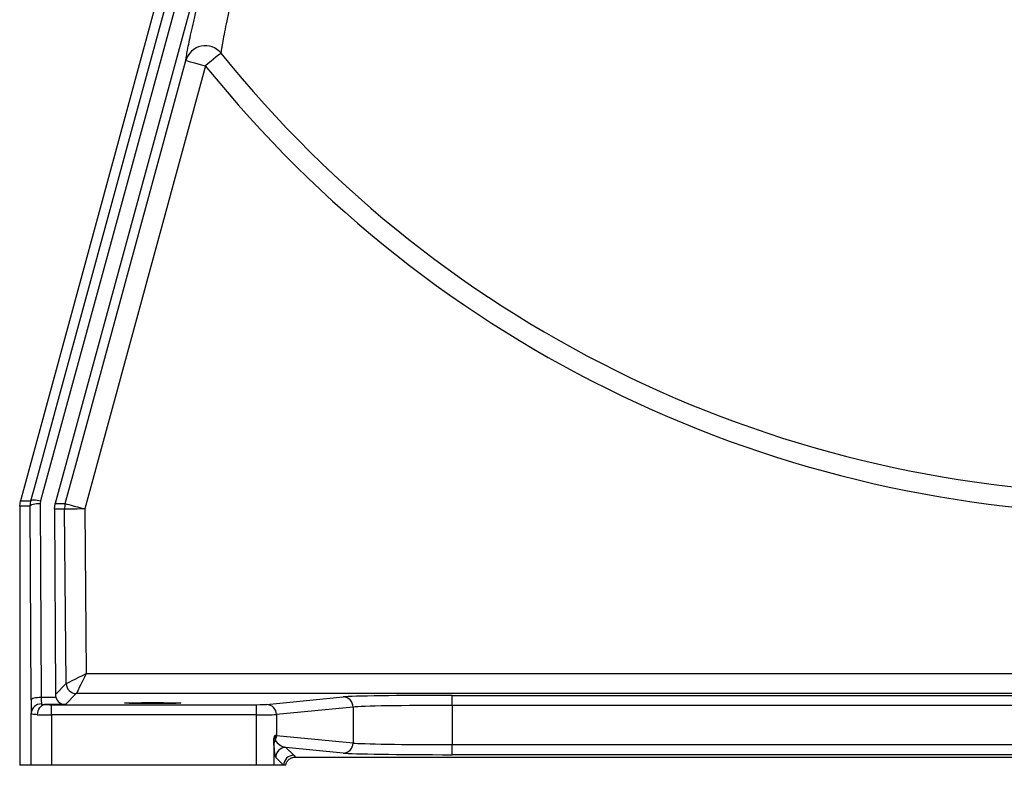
# Model space of a CAD drawing. Header units: millimetres. Extents: x 4189 to 16223, y 1378 to 18140.
# Tile 1 of 11: x 4735 to 7177, y 1653 to 3503. Entities that reach past the tile are written whole.
import ezdxf

# ---------------------------------------------------------------- set-up
doc = ezdxf.new("R2010")
doc.units = ezdxf.units.MM
doc.header["$LTSCALE"] = 5

msp = doc.modelspace()

# ---------------------------------------------------------------- linework, layer by layer
at = {"color": 7, "linetype": 'Continuous', "lineweight": 25}
for p, q in [((5328.1, 4297.5), (4786.7, 2309.2)), ((5344.5, 4216.1), (4823.1, 2302)), ((5084.1, 3585.3), (4736.6, 2309.3)), ((5195.3, 3388.6), (4896.1, 2288.9)), ((4734.8, 2296.1), (4736.6, 2309.3)), ((4734.8, 2296.1), (4734.8, 1652.8)), ((4760.9, 2296), (4734.8, 2296.1)), ((4760.9, 2296), (4762.7, 2309.4)), ((4763.1, 1815.4), (4760.9, 2296)), ((4786.7, 2309.2), (4785.9, 2302.5)), ((4785.9, 2302.5), (4788.1, 1821.9)), ((4821.4, 2288.7), (4823.1, 2302)), ((4821.4, 2288.7), (4823.5, 1828.6)), ((4846.2, 2288.4), (4821.4, 2288.7)), ((4850.2, 1855.5), (4846.2, 2288.4)), ((4896.1, 2288.9), (4900, 1880.7)), ((4900, 1880.7), (7633.5, 1880.7)), ((4823.5, 1828.6), (4850.2, 1855.5)), ((4788.1, 1821.9), (4824.4, 1821.9)), ((4875.2, 1830.7), (4848.1, 1803.4)), ((7666, 1830.7), (4875.2, 1830.7)), ((5347.2, 1803.6), (5537.1, 1822.4)), ((5807.9, 1826.4), (7271.1, 1826.4)), ((5807.9, 1801.4), (5807.9, 1826.4)), ((4848.1, 1803.4), (4796.5, 1803.4)), ((4813.6, 1778.2), (4813.6, 1803.2)), ((4813.6, 1803.2), (5322.5, 1803.2)), ((5322.5, 1778.2), (5322.5, 1803.2)), ((5561.7, 1797.4), (5371.8, 1778.6)), ((5561.7, 1797.4), (5561.7, 1708.2)), ((5807.9, 1801.4), (5807.9, 1704.2)), ((7271.1, 1801.4), (5807.9, 1801.4)), ((4763.6, 1652.8), (4763.6, 1781.9)), ((4813.6, 1778.2), (4813.6, 1652.8)), ((5322.5, 1778.2), (4813.6, 1778.2)), ((5322.5, 1652.8), (5322.5, 1778.2)), ((5371.8, 1778.6), (5371.8, 1727)), ((5364.9, 1711.7), (5364.9, 1652.8)), ((5371.8, 1727), (5561.7, 1708.2)), ((5537.1, 1683.2), (5395, 1697.3)), ((5395, 1697.3), (5414.5, 1677.8)), ((5807.9, 1679.2), (5807.9, 1704.2)), ((5807.9, 1704.2), (7271.1, 1704.2)), ((5389.5, 1652.8), (5370, 1672.3)), ((5418.7, 1673.1), (7660.3, 1673.1)), ((7271.1, 1679.2), (5807.9, 1679.2)), ((4763.6, 1652.8), (4734.8, 1652.8)), ((4813.6, 1652.8), (4763.6, 1652.8)), ((5322.5, 1652.8), (4813.6, 1652.8)), ((5364.9, 1652.8), (5322.5, 1652.8)), ((5389.5, 1652.8), (5364.9, 1652.8)), ((5394.2, 1652.8), (5389.5, 1652.8))]:
    msp.add_line(p, q, dxfattribs=at)
at = {"color": 7, "linetype": 'Continuous', "lineweight": 25, "flags": 128}
for points in [[(4762.7, 2309.4), (4775.4, 2356.1), (4826.2, 2542.9), (5029.8, 3290.2), (5304.1, 4297.8)], [(5234.1, 3419.8), (5232.8, 3418.8), (5230.2, 3416.7), (5226.4, 3413.6), (5221.6, 3409.8), (5215.8, 3405.1), (5209.4, 3399.9), (5202.5, 3394.4), (5195.3, 3388.6)], [(4847.9, 2302), (4874.2, 2398.5), (4979.2, 2784.5), (5147, 3401.7)], [(5147, 3401.7), (5148.1, 3401.4), (5151, 3400.6), (5155.5, 3399.4), (5161.5, 3397.8), (5168.8, 3395.8), (5177, 3393.6), (5186, 3391.1), (5195.3, 3388.6)], [(4736.6, 2309.3), (4738.3, 2309.3), (4745.3, 2309.3), (4752.3, 2309.3), (4762.7, 2309.4)], [(4760.9, 2296), (4761.4, 2297.3), (4762.9, 2298.5), (4765.2, 2299.6), (4768.3, 2300.5), (4772.1, 2301.4), (4776.4, 2302), (4781, 2302.3), (4785.9, 2302.5)], [(4762.7, 2309.4), (4763.4, 2310.3), (4765, 2311), (4767.4, 2311.5), (4770.4, 2311.6), (4774, 2311.4), (4778, 2310.9), (4782.3, 2310.2), (4786.7, 2309.2)], [(4823.1, 2302), (4824.9, 2302), (4831.9, 2302), (4838.9, 2302), (4847.9, 2302)], [(4847.9, 2302), (4849, 2301.7), (4851.8, 2301), (4856.3, 2299.7), (4862.3, 2298.1), (4869.6, 2296.1), (4877.9, 2293.9), (4886.8, 2291.4), (4896.1, 2288.9)], [(4896.1, 2288.9), (4886.5, 2288.8), (4877.2, 2288.7), (4868.6, 2288.6), (4861.1, 2288.6), (4854.9, 2288.5), (4850.2, 2288.5), (4847.3, 2288.4), (4846.2, 2288.4)], [(4850.2, 1855.5), (4851.3, 1856.1), (4854.2, 1857.6), (4858.9, 1859.9), (4865.1, 1863.1), (4872.6, 1866.9), (4881.1, 1871.2), (4890.4, 1875.9), (4900, 1880.7)], [(4900, 1880.7), (4895.2, 1871.1), (4890.6, 1861.8), (4886.3, 1853.2), (4882.6, 1845.7), (4879.5, 1839.5), (4877.2, 1834.8), (4875.7, 1831.9), (4875.2, 1830.7)], [(4763.1, 1815.4), (4763.7, 1816.7), (4765.1, 1817.9), (4767.5, 1819), (4770.6, 1819.9), (4774.4, 1820.8), (4778.6, 1821.4), (4783.3, 1821.7), (4788.1, 1821.9)], [(4779.3, 1778.4), (4779.7, 1783.2), (4780.7, 1787.8), (4782.3, 1792.1), (4784.4, 1795.9), (4787, 1799), (4789.9, 1801.4), (4793.1, 1802.8), (4796.5, 1803.4)]]:
    msp.add_lwpolyline(points, dxfattribs=at)
at = {"color": 7, "linetype": 'Continuous', "lineweight": 25}
for centre, radius, start, end in [((5195.3, 3388.2), 50.1, 39.1622, 164.31), ((7514.5, 5252.8), 2925.8, 218.7926, 270), ((7514.5, 5252.8), 2975.6, 218.7926, 270), ((4896.2, 2288.9), 50, 164.7814, 180.5355), ((4875.2, 1855.8), 25, 180.5568, 269.9782), ((5536.8, 1797.5), 24.9, 359.7742, 89.3575), ((4787.9, 1780.8), 24.3, 88.3858, 177.3561), ((5346.9, 1778.7), 24.9, 359.7711, 89.3606), ((5388.4, 1702.6), 23.3, 148.1839, 179.6091), ((5346.4, 1727.1), 25.3, 331.2602, 359.8422), ((5395, 1672.3), 25, 90.02, 179.9794), ((5536.8, 1708.1), 24.9, 270.6425, 0.2258), ((5414.5, 1652.8), 25, 90.0205, 179.9801)]:
    msp.add_arc(centre, radius, start, end, dxfattribs=at)
for centre, major_axis, ratio, start_param, end_param in [((4764, 1828.3), (0, 50), 0.017455, 1.832558, 2.760226), ((4789, 1828.3), (0, 25), 0.03491, 1.832558, 2.760226), ((4848.5, 1828.8), (10, 23.1), 0.993208, 1.985096, 2.254673), ((4848.1, 1828.3), (-9.7, 23.2), 0.975732, 1.446165, 2.737746), ((5807.9, 1821.6), (275, 0), 0.017455, 1.570796, 2.96706), ((4813.6, 1803.7), (25, 0), 0.017455, 3.955428, 4.712389), ((5322.5, 1803.7), (25, 0), 0.017455, 4.712389, 6.108652), ((5807.9, 1796.6), (250, 0), 0.019201, 1.570796, 2.96706), ((4813.6, 1778.7), (50, 0), 0.008728, 3.955428, 4.712389), ((5322.5, 1778.7), (50, 0), 0.008728, 4.712389, 6.108652), ((5322.5, 1726.9), (50, 0), 0.008728, 0.174533, 0.458553), ((5395, 1722.3), (28.3, -13.9), 0.760074, 4.006734, 5.06842), ((5370, 1722.3), (-0.6, 50.3), 0.110233, 1.967447, 3.029133), ((5807.9, 1709), (250, 0), 0.019201, 3.316126, 4.712389), ((5807.9, 1684), (275, 0), 0.017455, 3.316126, 4.712389)]:
    msp.add_ellipse(centre, major_axis=major_axis, ratio=ratio, start_param=start_param, end_param=end_param, dxfattribs=at)
msp.add_ellipse((5064.5, 1807.2), major_axis=(70, 0), ratio=0.017455, dxfattribs=at)
for points, knots in [([(5434.9, 4304.1), (5428.2, 4275.9), (5414.7, 4219.5), (5395.1, 4136.6), (5377.3, 4061.5), (5361.4, 3994.2), (5347.3, 3934.3), (5333.7, 3876.1), (5320.6, 3819.9), (5308, 3765.9), (5296.1, 3714.3), (5285, 3665.6), (5274.8, 3620.3), (5265.4, 3578.5), (5257.2, 3540.8), (5250, 3507.2), (5244.1, 3478.2), (5239.4, 3454.1), (5236.5, 3437.5), (5234.8, 3426.3), (5234.3, 3422), (5234.1, 3419.8)], [0, 0, 0, 0, 0.066862, 0.133762, 0.200605, 0.252372, 0.304208, 0.35603, 0.407778, 0.459913, 0.512215, 0.564551, 0.616808, 0.668905, 0.721359, 0.774046, 0.826793, 0.879444, 0.931867, 0.965933, 1, 1, 1, 1]), ([(5147, 3401.7), (5147.4, 3404.9), (5148.2, 3411.4), (5151, 3426.9), (5154.9, 3446.4), (5160, 3470.2), (5166.2, 3497.9), (5173.4, 3529.6), (5181.7, 3564.8), (5190.9, 3603.3), (5200.9, 3644.9), (5212.9, 3694.3), (5227.3, 3752.5), (5244.1, 3820.1), (5261.9, 3891.3), (5281, 3966.8), (5301.2, 4046.6), (5322.5, 4130.2), (5337.2, 4187.5), (5344.5, 4216.1)], [0, 0, 0, 0, 0.051063, 0.102314, 0.153638, 0.204907, 0.255986, 0.306871, 0.357905, 0.409005, 0.460069, 0.510979, 0.579, 0.647195, 0.715424, 0.783491, 0.855628, 0.92784, 1, 1, 1, 1]), ([(4788.6, 1805.1), (4788.7, 1804.9), (4789, 1804.3), (4790.5, 1803.7), (4793.1, 1803.4), (4795.3, 1803.4), (4796.5, 1803.4)], [0, 0, 0, 0, 0.193445, 0.386092, 0.702021, 1, 1, 1, 1]), ([(4779.3, 1778.4), (4775.7, 1778.5), (4768.4, 1778.7), (4764.2, 1780.1), (4763.8, 1781.5), (4763.6, 1781.9)], [0, 0, 0, 0, 0.413458, 0.827067, 1, 1, 1, 1]), ([(5364.9, 1711.7), (5365.1, 1714.8), (5365.3, 1720.3), (5366.7, 1725.2), (5367.4, 1727.1), (5367.4, 1727.1)], [0, 0, 0, 0, 0.5609766, 0.9957147, 1, 1, 1, 1]), ([(5365.2, 1702.8), (5365.1, 1704.1), (5365, 1706.1), (5364.9, 1710.2), (5364.9, 1711.7)], [0, 0, 0, 0, 0.620561, 1, 1, 1, 1]), ([(5367.4, 1727.1), (5367.4, 1726.1), (5367.4, 1724.1), (5367.6, 1721), (5368, 1717.7), (5368.4, 1715.8), (5368.6, 1715.1), (5368.7, 1714.9)], [0, 0, 0, 0, 0.151779, 0.302904, 0.532776, 0.888717, 1, 1, 1, 1]), ([(5394.2, 1652.8), (5395.1, 1655.8), (5396.8, 1661.5), (5402.8, 1668), (5410.3, 1672.3), (5415.9, 1672.9), (5418.7, 1673.1)], [0, 0, 0, 0, 0.267918, 0.511927, 0.755964, 1, 1, 1, 1]), ([(5414.5, 1677.8), (5414.8, 1677.5), (5416.3, 1676), (5417.6, 1674.4), (5418.7, 1673.1)], [0, 0, 0, 0, 0.186841, 1, 1, 1, 1])]:
    msp.add_open_spline(points, degree=3, knots=knots, dxfattribs=at)

doc.saveas('drawing.dxf')
